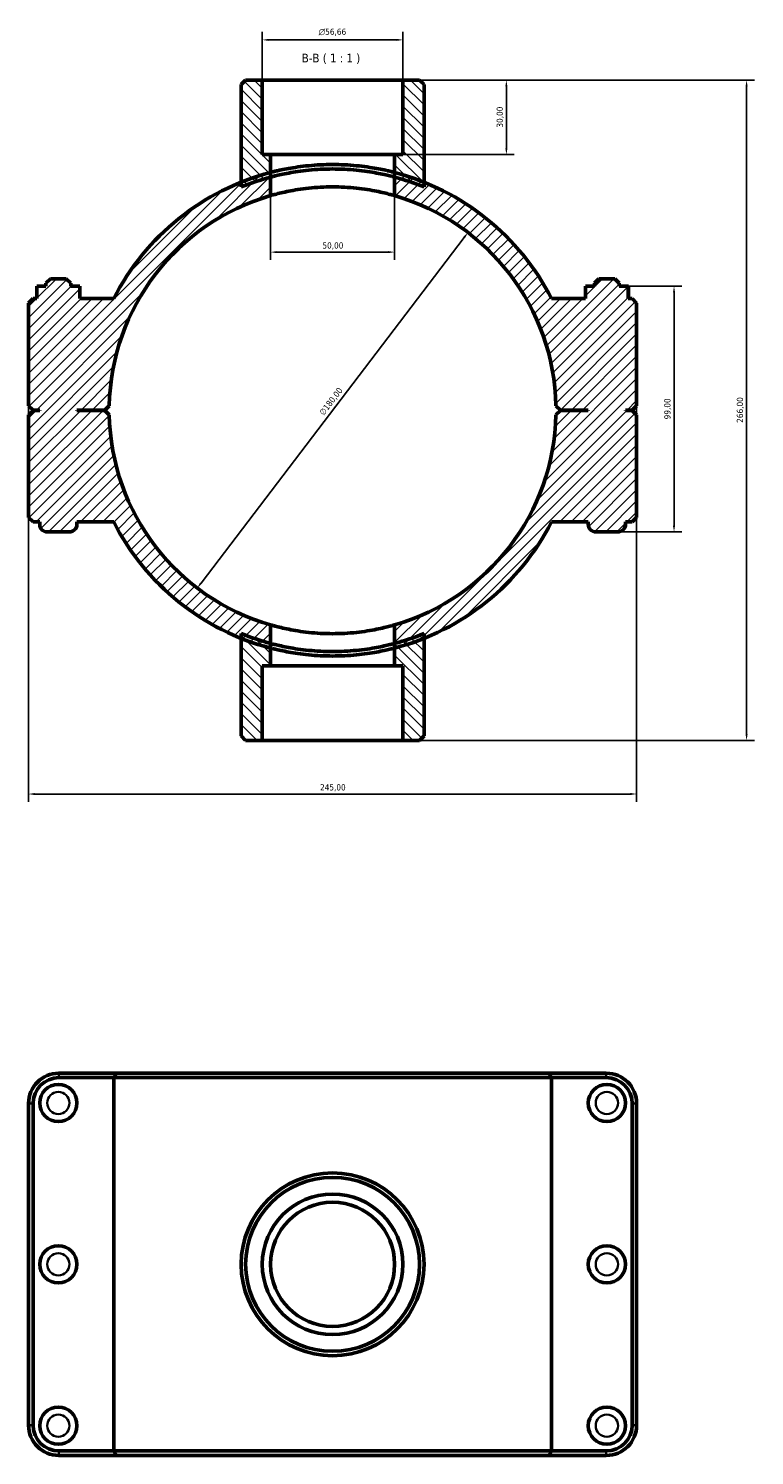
# Model space of a CAD drawing. Header units: millimetres. Extents: x 0 to 902, y -171 to 1193.
# Tile 6 of 6: x 304 to 596, y 618 to 1193. Entities that reach past the tile are written whole.
import ezdxf

# ---------------------------------------------------------------- set-up
doc = ezdxf.new("R2010")
doc.units = ezdxf.units.MM
for name, color, linetype, lineweight in [('Dimension (ISO)', 7, 'Continuous', 25), ('Hatch (ISO)', 7, 'Continuous', 18), ('Symbol (ISO)', 7, 'Continuous', 25), ('Visible (ISO)', 7, 'Continuous', 50), ('Visible Narrow (ISO)', 7, 'Continuous', 35)]:
    doc.layers.add(name, color=color, linetype=linetype, lineweight=lineweight)
doc.styles.add('Label Text (ISO)', font='tahoma.ttf')
doc.styles.add('Note Text (ISO)', font='tahoma.ttf')
doc.dimstyles.new('Default (ISO)', dxfattribs={"dimtxt": 2.5, "dimasz": 2.5, "dimexe": 3.175, "dimexo": 0, "dimgap": 0.762, "dimtad": 1, "dimrnd": 1e-08, "dimzin": 0, "dimtxsty": 'Note Text (ISO)', "dimcen": 0.09, "dimdle": 10, "dimclrd": 256, "dimclre": 256, "dimclrt": 232, "dimazin": 0, "dimtfac": 1.40208, "dimtmove": 0, "dimatfit": 3, "dimfxl": 1, "dimtolj": 1, "dimtzin": 0, "dimlwd": -1, "dimlwe": -1, "dimarcsym": 0})

# ---------------------------------------------------------------- blocks, each defined once
blk = doc.blocks.new('*D7')
at = {"layer": 'Defpoints', "color": 0, "transparency": 16777216}
for p in [(454.86, 1172.06), (451.53, 1142.06), (496.54, 1142.06)]:
    blk.add_point(p, dxfattribs=at)
at = {"layer": 'Dimension (ISO)', "transparency": 16777216}
for p, q in [((454.86, 1172.06), (499.72, 1172.06)), ((496.54, 1169.56), (496.54, 1144.56)), ((451.53, 1142.06), (499.72, 1142.06))]:
    blk.add_line(p, q, dxfattribs=at)
for points in [[(496.13, 1169.56), (496.96, 1169.56), (496.54, 1172.06)], [(496.13, 1144.56), (496.96, 1144.56), (496.54, 1142.06)]]:
    blk.add_solid(points, dxfattribs=at)
at = {"layer": 'Dimension (ISO)', "color": 232, "true_color": 0xca0064, "transparency": 16777216, "insert": (492.61, 1152.94), "char_height": 2.5, "attachment_point": 1, "rotation": 90, "style": 'Note Text (ISO)'}
blk.add_mtext('\\A1;30,00', dxfattribs=at)
blk = doc.blocks.new('*D8')
at = {"layer": 'Defpoints', "color": 0, "transparency": 16777216}
for p in [(398.2, 1188.27), (398.2, 1172.06), (454.86, 1172.06)]:
    blk.add_point(p, dxfattribs=at)
at = {"layer": 'Dimension (ISO)', "transparency": 16777216}
for p, q in [((398.2, 1172.06), (398.2, 1191.45)), ((454.86, 1172.06), (454.86, 1191.45)), ((452.36, 1188.27), (400.7, 1188.27))]:
    blk.add_line(p, q, dxfattribs=at)
for points in [[(400.7, 1188.69), (400.7, 1187.86), (398.2, 1188.27)], [(452.36, 1188.69), (452.36, 1187.86), (454.86, 1188.27)]]:
    blk.add_solid(points, dxfattribs=at)
at = {"layer": 'Dimension (ISO)', "color": 232, "true_color": 0xca0064, "transparency": 16777216, "insert": (420.96, 1192.8), "char_height": 2.5, "attachment_point": 1, "style": 'Note Text (ISO)'}
blk.add_mtext('\\A1;\\fAIGDT|b0|i0;\\H2.5000;\\ln\\fTahoma|b0|i0;\\H2.5000;56,66', dxfattribs=at)
blk = doc.blocks.new('*D9')
at = {"layer": 'Defpoints', "color": 0, "transparency": 16777216}
for p in [(481.06, 1110.66), (372, 967.45)]:
    blk.add_point(p, dxfattribs=at)
at = {"layer": 'Dimension (ISO)', "transparency": 16777216}
blk.add_line((373.52, 969.44), (479.55, 1108.67), dxfattribs=at)
blk.add_arc((426.53, 1039.06), 90, 50.68845, 73.87287, dxfattribs=at)
for points in [[(479.21, 1108.93), (479.88, 1108.42), (481.06, 1110.66)], [(373.19, 969.7), (373.85, 969.19), (372, 967.45)]]:
    blk.add_solid(points, dxfattribs=at)
at = {"layer": 'Dimension (ISO)', "color": 232, "true_color": 0xca0064, "transparency": 16777216, "insert": (420.95, 1038.29), "char_height": 2.5, "attachment_point": 1, "rotation": 52.70966, "style": 'Note Text (ISO)'}
blk.add_mtext('\\A1;∅180,00', dxfattribs=at)
blk = doc.blocks.new('*D10')
at = {"layer": 'Defpoints', "color": 0, "transparency": 16777216}
for p in [(545.66, 1089.06), (541.53, 990.06), (564.08, 990.06)]:
    blk.add_point(p, dxfattribs=at)
at = {"layer": 'Dimension (ISO)', "transparency": 16777216}
for p, q in [((545.66, 1089.06), (567.26, 1089.06)), ((564.08, 1086.56), (564.08, 992.56)), ((541.53, 990.06), (567.26, 990.06))]:
    blk.add_line(p, q, dxfattribs=at)
for points in [[(563.66, 1086.56), (564.5, 1086.56), (564.08, 1089.06)], [(563.66, 992.56), (564.5, 992.56), (564.08, 990.06)]]:
    blk.add_solid(points, dxfattribs=at)
at = {"layer": 'Dimension (ISO)', "color": 232, "true_color": 0xca0064, "transparency": 16777216, "insert": (560.15, 1035.41), "char_height": 2.5, "attachment_point": 1, "rotation": 90, "style": 'Note Text (ISO)'}
blk.add_mtext('\\A1;99,00', dxfattribs=at)
blk = doc.blocks.new('*D11')
at = {"layer": 'Defpoints', "color": 0, "transparency": 16777216}
for p in [(401.53, 1132.99), (451.53, 1132.99), (401.53, 1102.77)]:
    blk.add_point(p, dxfattribs=at)
at = {"layer": 'Dimension (ISO)', "transparency": 16777216}
for p, q in [((401.53, 1132.99), (401.53, 1099.6)), ((451.53, 1132.99), (451.53, 1099.6)), ((449.03, 1102.77), (404.03, 1102.77))]:
    blk.add_line(p, q, dxfattribs=at)
for points in [[(404.03, 1103.19), (404.03, 1102.35), (401.53, 1102.77)], [(449.03, 1103.19), (449.03, 1102.35), (451.53, 1102.77)]]:
    blk.add_solid(points, dxfattribs=at)
at = {"layer": 'Dimension (ISO)', "color": 232, "true_color": 0xca0064, "transparency": 16777216, "insert": (422.43, 1106.7), "char_height": 2.5, "attachment_point": 1, "style": 'Note Text (ISO)'}
blk.add_mtext('\\A1;50,00', dxfattribs=at)
blk = doc.blocks.new('*D12')
at = {"layer": 'Defpoints', "color": 0, "transparency": 16777216}
for p in [(454.86, 1172.06), (454.86, 906.06), (593.32, 906.06)]:
    blk.add_point(p, dxfattribs=at)
at = {"layer": 'Dimension (ISO)', "transparency": 16777216}
for p, q in [((454.86, 1172.06), (596.49, 1172.06)), ((593.32, 1169.56), (593.32, 908.56)), ((454.86, 906.06), (596.49, 906.06))]:
    blk.add_line(p, q, dxfattribs=at)
for points in [[(592.9, 1169.56), (593.73, 1169.56), (593.32, 1172.06)], [(592.9, 908.56), (593.73, 908.56), (593.32, 906.06)]]:
    blk.add_solid(points, dxfattribs=at)
at = {"layer": 'Dimension (ISO)', "color": 232, "true_color": 0xca0064, "transparency": 16777216, "insert": (589.38, 1034.01), "char_height": 2.5, "attachment_point": 1, "rotation": 90, "style": 'Note Text (ISO)'}
blk.add_mtext('\\A1;266,00', dxfattribs=at)
blk = doc.blocks.new('*D13')
at = {"layer": 'Defpoints', "color": 0, "transparency": 16777216}
for p in [(304.03, 1040.91), (549.03, 1040.91), (304.03, 884.47)]:
    blk.add_point(p, dxfattribs=at)
at = {"layer": 'Dimension (ISO)', "transparency": 16777216}
for p, q in [((304.03, 1040.91), (304.03, 881.3)), ((549.03, 1040.91), (549.03, 881.3)), ((546.53, 884.47), (306.53, 884.47))]:
    blk.add_line(p, q, dxfattribs=at)
for points in [[(306.53, 884.89), (306.53, 884.05), (304.03, 884.47)], [(546.53, 884.89), (546.53, 884.05), (549.03, 884.47)]]:
    blk.add_solid(points, dxfattribs=at)
at = {"layer": 'Dimension (ISO)', "color": 232, "true_color": 0xca0064, "transparency": 16777216, "insert": (421.48, 888.41), "char_height": 2.5, "attachment_point": 1, "style": 'Note Text (ISO)'}
blk.add_mtext('\\A1;245,00', dxfattribs=at)

msp = doc.modelspace()

# ---------------------------------------------------------------- hatches: boundary and pattern name
at = {"layer": 'Hatch (ISO)'}
h = msp.add_hatch(dxfattribs=at)
h.set_pattern_fill('ANSI31', color=256, scale=25.4, angle=90.00021, style=0)
h.set_pattern_definition([(135.0002, (0, 0), (-2.245056, -2.245072), [])])
edge = h.paths.add_edge_path()
edge.add_line((398.203, 1142.061), (398.203, 1172.061))
edge.add_line((398.203, 1172.061), (391.505, 1172.061))
edge.add_line((391.505, 1172.061), (389.705, 1170.261))
edge.add_line((389.705, 1170.261), (389.705, 1130.956))
edge.add_line((389.705, 1130.956), (389.705, 1129.014))
edge.add_ellipse((426.531, 1039.061), major_axis=(-36.826, 89.954), ratio=1, start_angle=352.640227, end_angle=360, ccw=False)
edge.add_line((401.531, 1132.991), (401.531, 1142.061))
edge.add_line((401.531, 1142.061), (398.203, 1142.061))
edge = h.paths.add_edge_path()
edge.add_line((454.859, 1172.061), (454.859, 1142.061))
edge.add_line((454.859, 1142.061), (451.531, 1142.061))
edge.add_line((451.531, 1142.061), (451.531, 1132.991))
edge.add_ellipse((426.531, 1039.061), major_axis=(25, 93.93), ratio=1, start_angle=352.640227, end_angle=360, ccw=False)
edge.add_line((463.358, 1129.014), (463.358, 1130.956))
edge.add_line((463.358, 1130.956), (463.358, 1170.261))
edge.add_line((463.358, 1170.261), (461.558, 1172.061))
edge.add_line((461.558, 1172.061), (454.859, 1172.061))
edge = h.paths.add_edge_path()
edge.add_line((401.531, 936.061), (401.531, 945.131))
edge.add_ellipse((426.531, 1039.061), major_axis=(-25, -93.93), ratio=1, start_angle=352.640227, end_angle=360, ccw=False)
edge.add_line((389.705, 949.107), (389.705, 947.165))
edge.add_line((389.705, 947.165), (389.705, 907.861))
edge.add_line((389.705, 907.861), (391.505, 906.061))
edge.add_line((391.505, 906.061), (398.203, 906.061))
edge.add_line((398.203, 906.061), (398.203, 936.061))
edge.add_line((398.203, 936.061), (401.531, 936.061))
edge = h.paths.add_edge_path()
edge.add_line((451.531, 945.131), (451.531, 936.061))
edge.add_line((451.531, 936.061), (454.859, 936.061))
edge.add_line((454.859, 936.061), (454.859, 906.061))
edge.add_line((454.859, 906.061), (461.558, 906.061))
edge.add_line((461.558, 906.061), (463.358, 907.861))
edge.add_line((463.358, 907.861), (463.358, 947.165))
edge.add_line((463.358, 947.165), (463.358, 949.107))
edge.add_ellipse((426.531, 1039.061), major_axis=(36.826, -89.954), ratio=1, start_angle=352.640227, end_angle=360, ccw=False)
h = msp.add_hatch(dxfattribs=at)
h.set_pattern_fill('ANSI31', color=256, scale=25.4, style=0)
h.set_pattern_definition([(45, (0, 0), (-2.245064, 2.245064), [])])
edge = h.paths.add_edge_path()
edge.add_line((547.231, 1039.111), (549.031, 1040.911))
edge.add_line((549.031, 1040.911), (549.031, 1082.261))
edge.add_line((549.031, 1082.261), (547.231, 1084.061))
edge.add_line((547.231, 1084.061), (545.665, 1084.061))
edge.add_line((545.665, 1084.061), (545.665, 1089.061))
edge.add_line((545.665, 1089.061), (542.031, 1089.061))
edge.add_line((542.031, 1089.061), (542.031, 1090.261))
edge.add_line((542.031, 1090.261), (540.231, 1092.061))
edge.add_line((540.231, 1092.061), (533.831, 1092.061))
edge.add_line((533.831, 1092.061), (532.031, 1090.261))
edge.add_line((532.031, 1090.261), (532.031, 1089.061))
edge.add_line((532.031, 1089.061), (528.398, 1089.061))
edge.add_line((528.398, 1089.061), (528.398, 1084.061))
edge.add_line((528.398, 1084.061), (514.713, 1084.061))
edge.add_ellipse((426.531, 1039.061), major_axis=(88.182, 45), ratio=1, start_angle=0, end_angle=41.12629)
edge.add_ellipse((426.531, 1039.061), major_axis=(36.826, 91.896), ratio=1, start_angle=0, end_angle=7.211024)
edge.add_line((451.531, 1134.852), (451.531, 1125.519))
edge.add_ellipse((426.531, 1039.061), major_axis=(25, 86.458), ratio=1, start_angle=287.305386, end_angle=360, ccw=False)
edge.add_line((516.512, 1040.911), (518.331, 1039.111))
edge.add_line((518.331, 1039.111), (529.531, 1039.111))
edge.add_line((529.531, 1039.111), (529.531, 1039.011))
edge.add_line((529.531, 1039.011), (518.331, 1039.011))
edge.add_line((518.331, 1039.011), (516.512, 1037.211))
edge.add_ellipse((426.531, 1039.061), major_axis=(89.981, -1.85), ratio=1, start_angle=287.305386, end_angle=360, ccw=False)
edge.add_line((451.531, 952.603), (451.531, 943.269))
edge.add_ellipse((426.531, 1039.061), major_axis=(25, -95.791), ratio=1, start_angle=0, end_angle=7.211024)
edge.add_ellipse((426.531, 1039.061), major_axis=(36.826, -91.896), ratio=1, start_angle=0, end_angle=41.12629)
edge.add_line((514.713, 994.061), (529.531, 994.061))
edge.add_line((529.531, 994.061), (529.531, 993.061))
edge.add_ellipse((532.531, 993.061), major_axis=(-3, 0), ratio=1, start_angle=0, end_angle=90)
edge.add_line((532.531, 990.061), (541.531, 990.061))
edge.add_ellipse((541.531, 993.061), major_axis=(0, -3), ratio=1, start_angle=0, end_angle=90)
edge.add_line((544.531, 993.061), (544.531, 994.061))
edge.add_line((544.531, 994.061), (547.231, 994.061))
edge.add_line((547.231, 994.061), (549.031, 995.861))
edge.add_line((549.031, 995.861), (549.031, 1037.211))
edge.add_line((549.031, 1037.211), (547.231, 1039.011))
edge.add_line((547.231, 1039.011), (544.531, 1039.011))
edge.add_line((544.531, 1039.011), (544.531, 1039.111))
edge.add_line((544.531, 1039.111), (547.231, 1039.111))
edge = h.paths.add_edge_path()
edge.add_line((304.031, 1040.911), (305.831, 1039.111))
edge.add_line((305.831, 1039.111), (308.531, 1039.111))
edge.add_line((308.531, 1039.111), (308.531, 1039.011))
edge.add_line((308.531, 1039.011), (305.831, 1039.011))
edge.add_line((305.831, 1039.011), (304.031, 1037.211))
edge.add_line((304.031, 1037.211), (304.031, 995.861))
edge.add_line((304.031, 995.861), (305.831, 994.061))
edge.add_line((305.831, 994.061), (308.531, 994.061))
edge.add_line((308.531, 994.061), (308.531, 993.061))
edge.add_ellipse((311.531, 993.061), major_axis=(-3, 0), ratio=1, start_angle=0, end_angle=90)
edge.add_line((311.531, 990.061), (320.531, 990.061))
edge.add_ellipse((320.531, 993.061), major_axis=(0, -3), ratio=1, start_angle=0, end_angle=90)
edge.add_line((323.531, 993.061), (323.531, 994.061))
edge.add_line((323.531, 994.061), (338.35, 994.061))
edge.add_ellipse((426.531, 1039.061), major_axis=(-88.182, -45), ratio=1, start_angle=0, end_angle=41.12629)
edge.add_ellipse((426.531, 1039.061), major_axis=(-36.826, -91.896), ratio=1, start_angle=0, end_angle=7.211024)
edge.add_line((401.531, 943.269), (401.531, 952.603))
edge.add_ellipse((426.531, 1039.061), major_axis=(-25, -86.458), ratio=1, start_angle=287.305386, end_angle=360, ccw=False)
edge.add_line((336.55, 1037.211), (334.731, 1039.011))
edge.add_line((334.731, 1039.011), (323.531, 1039.011))
edge.add_line((323.531, 1039.011), (323.531, 1039.111))
edge.add_line((323.531, 1039.111), (334.731, 1039.111))
edge.add_line((334.731, 1039.111), (336.55, 1040.911))
edge.add_ellipse((426.531, 1039.061), major_axis=(-89.981, 1.85), ratio=1, start_angle=287.305386, end_angle=360, ccw=False)
edge.add_line((401.531, 1125.519), (401.531, 1134.852))
edge.add_ellipse((426.531, 1039.061), major_axis=(-25, 95.791), ratio=1, start_angle=0, end_angle=7.211024)
edge.add_ellipse((426.531, 1039.061), major_axis=(-36.826, 91.896), ratio=1, start_angle=0, end_angle=41.12629)
edge.add_line((338.35, 1084.061), (324.665, 1084.061))
edge.add_line((324.665, 1084.061), (324.665, 1089.061))
edge.add_line((324.665, 1089.061), (321.031, 1089.061))
edge.add_line((321.031, 1089.061), (321.031, 1090.261))
edge.add_line((321.031, 1090.261), (319.231, 1092.061))
edge.add_line((319.231, 1092.061), (312.831, 1092.061))
edge.add_line((312.831, 1092.061), (311.031, 1090.261))
edge.add_line((311.031, 1090.261), (311.031, 1089.061))
edge.add_line((311.031, 1089.061), (307.398, 1089.061))
edge.add_line((307.398, 1089.061), (307.398, 1084.061))
edge.add_line((307.398, 1084.061), (305.831, 1084.061))
edge.add_line((305.831, 1084.061), (304.031, 1082.261))
edge.add_line((304.031, 1082.261), (304.031, 1040.911))

# ---------------------------------------------------------------- linework, layer by layer
at = {"layer": 'Visible (ISO)'}
for p, q in [((391.505, 1172.061), (389.705, 1170.261)), ((389.705, 1170.261), (389.705, 1129.014)), ((398.203, 1172.061), (391.505, 1172.061)), ((398.203, 1142.061), (398.203, 1172.061)), ((398.203, 1172.061), (454.859, 1172.061)), ((454.859, 1172.061), (454.859, 1142.061)), ((461.558, 1172.061), (454.859, 1172.061)), ((463.358, 1170.261), (461.558, 1172.061)), ((463.358, 1129.014), (463.358, 1170.261)), ((401.531, 1142.061), (398.203, 1142.061)), ((401.531, 1132.991), (401.531, 1142.061)), ((401.531, 1142.061), (451.531, 1142.061)), ((454.859, 1142.061), (451.531, 1142.061)), ((451.531, 1142.061), (451.531, 1132.991)), ((401.531, 1125.519), (401.531, 1134.852)), ((451.531, 1134.852), (451.531, 1125.519)), ((307.371, 1089.061), (307.398, 1089.061)), ((307.371, 1084.061), (307.371, 1089.061)), ((311.031, 1089.061), (307.398, 1089.061)), ((307.398, 1089.061), (307.398, 1084.061)), ((312.831, 1092.061), (311.031, 1090.261)), ((311.031, 1090.261), (311.031, 1089.061)), ((319.231, 1092.061), (312.831, 1092.061)), ((321.031, 1090.261), (319.231, 1092.061)), ((321.031, 1089.061), (321.031, 1090.261)), ((324.665, 1089.061), (321.031, 1089.061)), ((324.665, 1084.061), (324.665, 1089.061)), ((324.665, 1089.061), (324.691, 1089.061)), ((324.691, 1084.061), (324.691, 1089.061)), ((528.398, 1089.061), (528.371, 1089.061)), ((528.371, 1084.061), (528.371, 1089.061)), ((532.031, 1089.061), (528.398, 1089.061)), ((528.398, 1089.061), (528.398, 1084.061)), ((533.831, 1092.061), (532.031, 1090.261)), ((532.031, 1090.261), (532.031, 1089.061)), ((540.231, 1092.061), (533.831, 1092.061)), ((542.031, 1090.261), (540.231, 1092.061)), ((542.031, 1089.061), (542.031, 1090.261)), ((545.665, 1089.061), (542.031, 1089.061)), ((545.665, 1084.061), (545.665, 1089.061)), ((545.691, 1089.061), (545.665, 1089.061)), ((545.691, 1084.061), (545.691, 1089.061)), ((305.831, 1084.061), (304.031, 1082.261)), ((304.031, 1082.261), (304.031, 1040.911)), ((307.398, 1084.061), (305.831, 1084.061)), ((338.35, 1084.061), (324.665, 1084.061)), ((528.398, 1084.061), (514.713, 1084.061)), ((547.231, 1084.061), (545.665, 1084.061)), ((549.031, 1082.261), (547.231, 1084.061)), ((549.031, 1040.911), (549.031, 1082.261)), ((304.031, 1040.911), (305.831, 1039.111)), ((334.731, 1039.111), (336.55, 1040.911)), ((516.512, 1040.911), (518.331, 1039.111)), ((547.231, 1039.111), (549.031, 1040.911)), ((305.831, 1039.011), (304.031, 1037.211)), ((304.031, 1037.211), (304.031, 995.861)), ((305.831, 1039.111), (308.531, 1039.111)), ((308.531, 1039.011), (305.831, 1039.011)), ((308.531, 1039.111), (308.531, 1039.011)), ((323.531, 1039.011), (323.531, 1039.111)), ((323.531, 1039.111), (334.731, 1039.111)), ((334.731, 1039.011), (323.531, 1039.011)), ((336.55, 1037.211), (334.731, 1039.011)), ((518.331, 1039.011), (516.512, 1037.211)), ((518.331, 1039.111), (529.531, 1039.111)), ((529.531, 1039.011), (518.331, 1039.011)), ((529.531, 1039.111), (529.531, 1039.011)), ((544.531, 1039.011), (544.531, 1039.111)), ((544.531, 1039.111), (547.231, 1039.111)), ((547.231, 1039.011), (544.531, 1039.011)), ((549.031, 1037.211), (547.231, 1039.011)), ((549.031, 995.861), (549.031, 1037.211)), ((304.031, 995.861), (305.831, 994.061)), ((547.231, 994.061), (549.031, 995.861)), ((305.831, 994.061), (308.531, 994.061)), ((308.531, 994.061), (308.531, 993.061)), ((311.531, 990.061), (320.531, 990.061)), ((323.531, 993.061), (323.531, 994.061)), ((323.531, 994.061), (338.35, 994.061)), ((514.713, 994.061), (529.531, 994.061)), ((529.531, 994.061), (529.531, 993.061)), ((532.531, 990.061), (541.531, 990.061)), ((544.531, 993.061), (544.531, 994.061)), ((544.531, 994.061), (547.231, 994.061)), ((389.705, 949.107), (389.705, 907.861)), ((401.531, 943.269), (401.531, 952.603)), ((451.531, 952.603), (451.531, 943.269)), ((463.358, 907.861), (463.358, 949.107)), ((401.531, 936.061), (401.531, 945.131)), ((451.531, 945.131), (451.531, 936.061)), ((398.203, 906.061), (398.203, 936.061)), ((398.203, 936.061), (401.531, 936.061)), ((451.531, 936.061), (401.531, 936.061)), ((451.531, 936.061), (454.859, 936.061)), ((454.859, 936.061), (454.859, 906.061)), ((389.705, 907.861), (391.505, 906.061)), ((391.505, 906.061), (398.203, 906.061)), ((454.859, 906.061), (398.203, 906.061)), ((454.859, 906.061), (461.558, 906.061)), ((461.558, 906.061), (463.358, 907.861)), ((339.459, 772.001), (316.281, 772.001)), ((339.459, 772.001), (513.604, 772.001)), ((536.781, 772.001), (513.604, 772.001)), ((316.281, 770.201), (338.35, 770.201)), ((514.713, 770.201), (338.35, 770.201)), ((338.35, 619.801), (338.35, 770.201)), ((514.713, 770.201), (536.781, 770.201)), ((514.713, 619.801), (514.713, 770.201)), ((304.031, 759.751), (304.031, 630.251)), ((305.831, 630.251), (305.831, 759.751)), ((547.231, 759.751), (547.231, 630.251)), ((549.031, 630.251), (549.031, 759.751)), ((338.35, 619.801), (316.281, 619.801)), ((316.281, 618.001), (339.459, 618.001)), ((338.35, 619.801), (514.713, 619.801)), ((513.604, 618.001), (339.459, 618.001)), ((513.604, 618.001), (536.781, 618.001)), ((536.781, 619.801), (514.713, 619.801))]:
    msp.add_line(p, q, dxfattribs=at)
for centre, radius in [((316.031, 760.001), 7.5), ((537.031, 760.001), 7.5), ((426.531, 695.001), 36.826), ((426.531, 695.001), 35.026), ((426.531, 695.001), 28.328), ((426.531, 695.001), 25), ((316.031, 695.001), 7.5), ((537.031, 695.001), 7.5), ((316.031, 630.001), 7.5), ((537.031, 630.001), 7.5)]:
    msp.add_circle(centre, radius, dxfattribs=at)
for centre, radius, start, end in [((426.531, 1039.061), 99, 104.626994, 152.964308), ((426.531, 1039.061), 97.2, 104.904082, 112.263856), ((426.531, 1039.061), 99, 27.035692, 75.373006), ((426.531, 1039.061), 97.2, 67.736144, 75.095918), ((426.531, 1039.061), 90, 106.12762, 178.822234), ((426.531, 1039.061), 90, 1.177766, 73.87238), ((426.531, 1039.061), 90, 181.177766, 253.87238), ((426.531, 1039.061), 90, 286.12762, 358.822234), ((311.531, 993.061), 3, 180, 270), ((320.531, 993.061), 3, 270, 0), ((426.531, 1039.061), 99, 207.035692, 255.373006), ((426.531, 1039.061), 99, 284.626994, 332.964308), ((532.531, 993.061), 3, 180, 270), ((541.531, 993.061), 3, 270, 0), ((426.531, 1039.061), 97.2, 247.736144, 255.095918), ((426.531, 1039.061), 97.2, 284.904082, 292.263856), ((316.281, 759.751), 12.25, 90, 180), ((536.781, 759.751), 12.25, 0, 90), ((316.281, 759.751), 10.45, 90, 180), ((536.781, 759.751), 10.45, 0, 90), ((316.281, 630.251), 12.25, 180, 270), ((316.281, 630.251), 10.45, 180, 270), ((536.781, 630.251), 12.25, 270, 0), ((536.781, 630.251), 10.45, 270, 0)]:
    msp.add_arc(centre, radius, start, end, dxfattribs=at)
for points, knots in [([(401.531, 1134.852), (401.531, 1134.852), (401.683, 1134.892), (402.319, 1135.055), (402.803, 1135.177), (404.081, 1135.484), (404.875, 1135.668), (406.709, 1136.06), (407.747, 1136.269), (409.959, 1136.67), (411.209, 1136.878), (413.933, 1137.265), (415.406, 1137.446), (418.484, 1137.745), (420.091, 1137.864), (423.326, 1138.022), (424.954, 1138.061), (428.108, 1138.061), (429.737, 1138.022), (432.972, 1137.864), (434.578, 1137.745), (437.656, 1137.446), (439.13, 1137.265), (441.853, 1136.878), (443.103, 1136.67), (445.315, 1136.269), (446.354, 1136.06), (448.187, 1135.668), (448.981, 1135.484), (450.259, 1135.177), (450.744, 1135.055), (451.38, 1134.892), (451.531, 1134.852), (451.531, 1134.852)], [7.5691629, 7.5691629, 7.5691629, 7.5691629, 8.0422701, 8.0422701, 8.5153772, 8.5153772, 8.9884844, 8.9884844, 9.4615915, 9.4615915, 9.9346297, 9.9346297, 10.4076679, 10.4076679, 10.8807061, 10.8807061, 11.3537443, 11.3537443, 11.8267826, 11.8267826, 12.2998208, 12.2998208, 12.772859, 12.772859, 13.2458972, 13.2458972, 13.7190043, 13.7190043, 14.1921115, 14.1921115, 14.6652186, 14.6652186, 15.1383258, 15.1383258, 15.1383258, 15.1383258]), ([(401.531, 1132.991), (401.531, 1132.991), (401.683, 1133.032), (402.319, 1133.197), (402.803, 1133.322), (404.081, 1133.635), (404.876, 1133.822), (406.709, 1134.223), (407.748, 1134.435), (409.959, 1134.844), (411.209, 1135.055), (413.932, 1135.451), (415.406, 1135.634), (418.483, 1135.939), (420.09, 1136.061), (423.325, 1136.221), (424.954, 1136.261), (428.108, 1136.261), (429.737, 1136.221), (432.972, 1136.061), (434.579, 1135.939), (437.657, 1135.634), (439.13, 1135.451), (441.854, 1135.055), (443.103, 1134.844), (445.315, 1134.435), (446.354, 1134.223), (448.187, 1133.822), (448.981, 1133.635), (450.259, 1133.322), (450.743, 1133.197), (451.38, 1133.032), (451.531, 1132.991), (451.531, 1132.991)], [0, 0, 0, 0, 0.4731954, 0.4731954, 0.9463909, 0.9463909, 1.4195863, 1.4195863, 1.8927817, 1.8927817, 2.3659028, 2.3659028, 2.8390238, 2.8390238, 3.3121449, 3.3121449, 3.7852659, 3.7852659, 4.2583869, 4.2583869, 4.731508, 4.731508, 5.204629, 5.204629, 5.6777501, 5.6777501, 6.1509455, 6.1509455, 6.6241409, 6.6241409, 7.0973364, 7.0973364, 7.5705318, 7.5705318, 7.5705318, 7.5705318]), ([(451.531, 1125.519), (451.531, 1125.519), (451.379, 1125.563), (450.742, 1125.744), (450.258, 1125.879), (448.98, 1126.219), (448.185, 1126.422), (446.352, 1126.856), (445.314, 1127.086), (443.104, 1127.529), (441.855, 1127.757), (439.133, 1128.185), (437.66, 1128.383), (434.583, 1128.713), (432.976, 1128.844), (429.739, 1129.018), (428.11, 1129.061), (424.953, 1129.061), (423.323, 1129.018), (420.087, 1128.844), (418.48, 1128.713), (415.402, 1128.383), (413.929, 1128.185), (411.207, 1127.757), (409.959, 1127.529), (407.748, 1127.086), (406.71, 1126.856), (404.877, 1126.422), (404.083, 1126.219), (402.805, 1125.879), (402.32, 1125.744), (401.683, 1125.563), (401.531, 1125.519), (401.531, 1125.519)], [0, 0, 0, 0, 0.4736073, 0.4736073, 0.9472146, 0.9472146, 1.4208218, 1.4208218, 1.8944291, 1.8944291, 2.367934, 2.367934, 2.8414389, 2.8414389, 3.3149438, 3.3149438, 3.7884487, 3.7884487, 4.2619536, 4.2619536, 4.7354584, 4.7354584, 5.2089633, 5.2089633, 5.6824682, 5.6824682, 6.1560755, 6.1560755, 6.6296828, 6.6296828, 7.1032901, 7.1032901, 7.5768973, 7.5768973, 7.5768973, 7.5768973]), ([(401.531, 952.603), (401.531, 952.603), (401.683, 952.558), (402.32, 952.378), (402.805, 952.242), (404.083, 951.903), (404.877, 951.699), (406.71, 951.265), (407.748, 951.035), (409.959, 950.593), (411.207, 950.364), (413.929, 949.937), (415.402, 949.738), (418.48, 949.408), (420.087, 949.277), (423.323, 949.103), (424.953, 949.061), (428.11, 949.061), (429.739, 949.103), (432.976, 949.277), (434.583, 949.408), (437.66, 949.738), (439.133, 949.937), (441.855, 950.364), (443.104, 950.593), (445.314, 951.035), (446.352, 951.265), (448.185, 951.699), (448.98, 951.903), (450.258, 952.242), (450.742, 952.378), (451.379, 952.558), (451.531, 952.603), (451.531, 952.603)], [0, 0, 0, 0, 0.4736073, 0.4736073, 0.9472146, 0.9472146, 1.4208218, 1.4208218, 1.8944291, 1.8944291, 2.367934, 2.367934, 2.8414389, 2.8414389, 3.3149438, 3.3149438, 3.7884487, 3.7884487, 4.2619536, 4.2619536, 4.7354584, 4.7354584, 5.2089633, 5.2089633, 5.6824682, 5.6824682, 6.1560755, 6.1560755, 6.6296828, 6.6296828, 7.1032901, 7.1032901, 7.5768973, 7.5768973, 7.5768973, 7.5768973]), ([(401.531, 945.131), (401.531, 945.131), (401.683, 945.09), (402.319, 944.924), (402.803, 944.799), (404.081, 944.487), (404.876, 944.299), (406.709, 943.899), (407.748, 943.686), (409.959, 943.277), (411.209, 943.066), (413.932, 942.671), (415.406, 942.487), (418.483, 942.182), (420.09, 942.061), (423.325, 941.9), (424.954, 941.861), (428.108, 941.861), (429.737, 941.9), (432.972, 942.061), (434.579, 942.182), (437.657, 942.487), (439.13, 942.671), (441.854, 943.066), (443.103, 943.277), (445.315, 943.686), (446.354, 943.899), (448.187, 944.299), (448.981, 944.487), (450.259, 944.799), (450.743, 944.924), (451.38, 945.09), (451.531, 945.131), (451.531, 945.131)], [7.5705318, 7.5705318, 7.5705318, 7.5705318, 8.0437272, 8.0437272, 8.5169227, 8.5169227, 8.9901181, 8.9901181, 9.4633135, 9.4633135, 9.9364346, 9.9364346, 10.4095556, 10.4095556, 10.8826767, 10.8826767, 11.3557977, 11.3557977, 11.8289187, 11.8289187, 12.3020398, 12.3020398, 12.7751608, 12.7751608, 13.2482819, 13.2482819, 13.7214773, 13.7214773, 14.1946727, 14.1946727, 14.6678682, 14.6678682, 15.1410636, 15.1410636, 15.1410636, 15.1410636]), ([(451.531, 943.269), (451.531, 943.269), (451.38, 943.229), (450.744, 943.067), (450.259, 942.944), (448.981, 942.638), (448.187, 942.454), (446.354, 942.061), (445.315, 941.853), (443.103, 941.451), (441.853, 941.244), (439.13, 940.856), (437.656, 940.676), (434.578, 940.376), (432.972, 940.257), (429.737, 940.099), (428.108, 940.061), (424.954, 940.061), (423.326, 940.099), (420.091, 940.257), (418.484, 940.376), (415.406, 940.676), (413.933, 940.856), (411.209, 941.244), (409.959, 941.451), (407.747, 941.853), (406.709, 942.061), (404.875, 942.454), (404.081, 942.638), (402.803, 942.944), (402.319, 943.067), (401.683, 943.229), (401.531, 943.269), (401.531, 943.269)], [7.5691629, 7.5691629, 7.5691629, 7.5691629, 8.0422701, 8.0422701, 8.5153772, 8.5153772, 8.9884844, 8.9884844, 9.4615915, 9.4615915, 9.9346297, 9.9346297, 10.4076679, 10.4076679, 10.8807061, 10.8807061, 11.3537443, 11.3537443, 11.8267826, 11.8267826, 12.2998208, 12.2998208, 12.772859, 12.772859, 13.2458972, 13.2458972, 13.7190043, 13.7190043, 14.1921115, 14.1921115, 14.6652186, 14.6652186, 15.1383258, 15.1383258, 15.1383258, 15.1383258])]:
    msp.add_open_spline(points, degree=3, knots=knots, dxfattribs=at)
for points in [[(339.459, 772.001), (339.087, 771.401), (338.717, 770.801), (338.35, 770.201)], [(513.604, 772.001), (513.975, 771.401), (514.345, 770.801), (514.713, 770.201)], [(339.459, 618.001), (339.087, 618.6), (338.717, 619.2), (338.35, 619.801)], [(513.604, 618.001), (513.975, 618.6), (514.345, 619.2), (514.713, 619.801)]]:
    msp.add_open_spline(points, degree=3, dxfattribs=at)
at = {"layer": 'Visible Narrow (ISO)'}
for p, q in [((316.281, 770.291), (316.281, 771.911)), ((536.781, 770.291), (536.781, 771.911)), ((305.741, 759.751), (304.121, 759.751)), ((547.321, 759.751), (548.941, 759.751)), ((305.741, 630.251), (304.121, 630.251)), ((547.321, 630.251), (548.941, 630.251)), ((316.281, 619.711), (316.281, 618.091)), ((536.781, 619.711), (536.781, 618.091))]:
    msp.add_line(p, q, dxfattribs=at)
for centre in [(316.031, 760.001), (537.031, 760.001), (316.031, 695.001), (537.031, 695.001), (316.031, 630.001), (537.031, 630.001)]:
    msp.add_circle(centre, 4.5, dxfattribs=at)

# ---------------------------------------------------------------- texts
at = {"layer": 'Symbol (ISO)', "insert": (414.092, 1178.561), "char_height": 3.5, "attachment_point": 7, "style": 'Label Text (ISO)'}
msp.add_mtext('B-B ( 1 : 1 )', dxfattribs=at)

# ---------------------------------------------------------------- dimensions: what is measured, and where the dimension line sits
at = {"layer": 'Dimension (ISO)'}
dim = msp.add_linear_dim(base=(398.203, 1188.274), p1=(454.859, 1172.061), p2=(398.203, 1172.061), angle=180, text='\\fAIGDT|b0|i0;\\H2.5000;\\ln\\fTahoma|b0|i0;\\H2.5000;<>', dimstyle='Default (ISO)', override={"dimdec": 2, "dimtp": 0, "dimtm": 0, "dimtdec": 2, "dimtofl": 0, "dimatfit": 1}, dxfattribs=at)
dim.commit()
dim.dimension.update_dxf_attribs({"geometry": '*D8', "text_midpoint": (426.531, 1188.274), "dimtype": 160})
for base, p1, p2, angle, picture, middle in [((496.545, 1142.061), (454.859, 1172.061), (451.531, 1142.061), 90, '*D7', (496.545, 1157.061)), ((593.315, 906.061), (454.859, 1172.061), (454.859, 906.061), 90, '*D12', (593.315, 1039.061)), ((564.08, 990.061), (545.665, 1089.061), (541.531, 990.061), 270, '*D10', (564.08, 1039.561))]:
    dim = msp.add_linear_dim(base=base, p1=p1, p2=p2, angle=angle, dimstyle='Default (ISO)', override={"dimdec": 2, "dimtp": 0, "dimtm": 0, "dimtdec": 2, "dimtofl": 0, "dimatfit": 1}, dxfattribs=at)
    dim.commit()
    dim.dimension.update_dxf_attribs({"geometry": picture, "text_midpoint": middle, "dimtype": 160})
for base, p1, p2, picture, middle in [((401.531, 1102.771), (451.531, 1132.991), (401.531, 1132.991), '*D11', (426.531, 1102.771)), ((304.031, 884.471), (549.031, 1040.911), (304.031, 1040.911), '*D13', (426.531, 884.471))]:
    dim = msp.add_linear_dim(base=base, p1=p1, p2=p2, dimstyle='Default (ISO)', override={"dimdec": 2, "dimtp": 0, "dimtm": 0, "dimtdec": 2, "dimtofl": 0, "dimatfit": 1}, dxfattribs=at)
    dim.commit()
    dim.dimension.update_dxf_attribs({"geometry": picture, "text_midpoint": middle, "dimtype": 160})
dim = msp.add_diameter_dim_2p(p1=(372.003, 967.454), p2=(481.06, 1110.662), dimstyle='Default (ISO)', override={"dimdec": 2, "dimlfac": 0.99997, "dimtp": 0, "dimtm": 0, "dimtdec": 2, "dimatfit": 2}, dxfattribs=at)
dim.commit()
dim.dimension.update_dxf_attribs({"geometry": '*D9', "text_midpoint": (428.011, 1041.001), "dimtype": 163})

doc.saveas('drawing.dxf')
